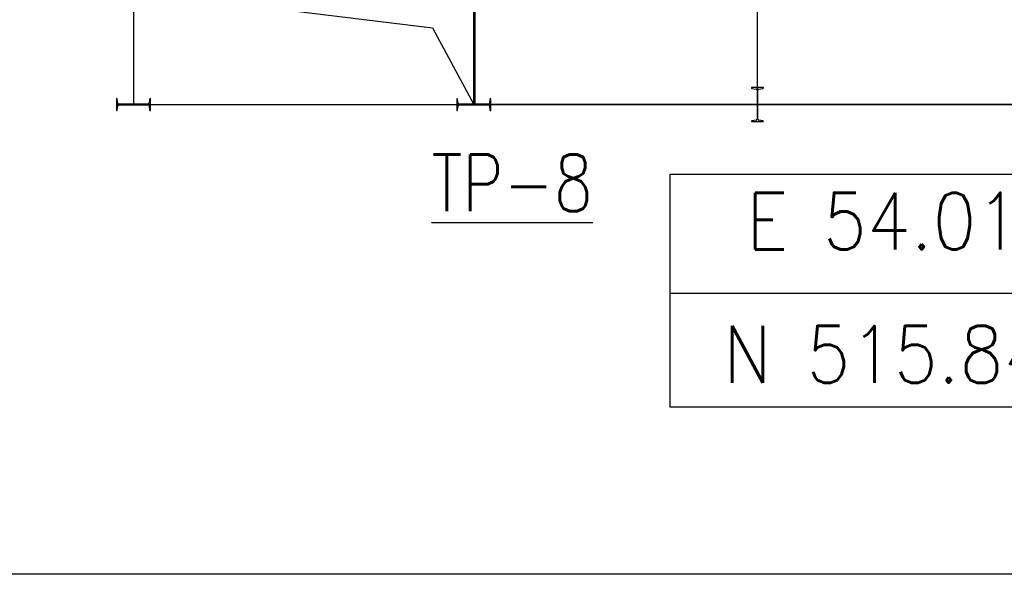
# Model space of a CAD drawing. Header units: inches. Extents: x -204116 to 930598, y -391373 to 256461.
# Tile 43 of 225: x -20683 to -3326, y 24836 to 34609. Entities that reach past the tile are written whole.
import ezdxf
from ezdxf.enums import TextEntityAlignment as Align

# ---------------------------------------------------------------- set-up
doc = ezdxf.new("R2010")
doc.units = ezdxf.units.IN
doc.header["$LTSCALE"] = 10
doc.header["$MEASUREMENT"] = 0
doc.layers.add('TEXT', color=3, linetype='Continuous', lineweight=25)
doc.styles.add('MIC', font='romans.shx', dxfattribs={"width": 0.8})
doc.styles.add('S3', font='romans.shx', dxfattribs={"width": 0.8})
doc.linetypes.add('FENCELINE1', pattern='A,0.25,-0.1,[133,ltypeshp.shx,S=0.1,R=0,X=-0.1,Y=0],-0.1,1', length=1.45)

msp = doc.modelspace()

# ---------------------------------------------------------------- linework, layer by layer
at = {"color": 250}
for p, q in [((-18677.6, 46583.4), (-18677.7, 33106.9)), ((-7677.7, 33112.7), (-7677.6, 46583.2)), ((-12677.7, 33112.8), (-12677.6, 46086.1)), ((-12677.7, 33112.8), (-12677.7, 35112.8)), ((-18977.7, 33112.9), (12822.3, 33112.5)), ((11322.3, 33112.5), (-12677.7, 33112.8))]:
    msp.add_line(p, q, dxfattribs=at)
at = {"color": 250, "ltscale": 25}
for p, q in [((-18677.7, 35112.9), (-13406, 34463.2, 6)), ((-13406, 34463.2, 6), (-12677.7, 33112.8))]:
    msp.add_line(p, q, dxfattribs=at)
at = {"color": 250, "linetype": 'FENCELINE1', "ltscale": 100}
msp.add_line((-12652.7, 33112.8), (-12652.7, 35112.8), dxfattribs=at)
at = {"color": 250, "ltscale": 0.05}
for p, q in [((-7572.7, 33412.7), (-7782.7, 33412.7)), ((-7782.7, 33412.7), (-7782.7, 33408.1)), ((-7774.1, 33398.2), (-7700.9, 33387.9)), ((-7683.7, 33368.1), (-7683.7, 32857.4)), ((-7671.7, 32857.4), (-7671.7, 33368.1)), ((-7654.5, 33387.9), (-7581.3, 33398.2)), ((-7572.7, 33408.1), (-7572.7, 33412.7)), ((-18973.1, 33217.9), (-18977.7, 33217.9)), ((-18977.7, 33217.9), (-18977.7, 33007.9)), ((-18952.9, 33136.1), (-18963.2, 33209.3)), ((-18392.3, 33209.3), (-18402.6, 33136.1)), ((-18377.7, 33217.9), (-18382.4, 33217.9)), ((-18377.7, 33007.9), (-18377.7, 33217.9)), ((-12973.1, 33217.8), (-12977.7, 33217.8)), ((-12977.7, 33217.8), (-12977.7, 33007.8)), ((-12952.9, 33136), (-12963.2, 33209.2)), ((-12392.3, 33209.2), (-12402.6, 33136)), ((-12377.7, 33217.8), (-12382.4, 33217.8)), ((-12377.7, 33007.8), (-12377.7, 33217.8)), ((-18977.7, 33007.9), (-18973.1, 33007.9)), ((-18963.2, 33016.5), (-18952.9, 33089.6)), ((-18422.4, 33118.9), (-18933.1, 33118.9)), ((-18933.1, 33106.9), (-18422.4, 33106.9)), ((-18402.6, 33089.6), (-18392.3, 33016.5)), ((-18382.4, 33007.9), (-18377.7, 33007.9)), ((-12977.7, 33007.8), (-12973.1, 33007.8)), ((-12963.2, 33016.4), (-12952.9, 33089.6)), ((-12422.4, 33118.8), (-12933.1, 33118.8)), ((-12933.1, 33106.8), (-12422.4, 33106.8)), ((-12402.6, 33089.6), (-12392.3, 33016.4)), ((-12382.4, 33007.8), (-12377.7, 33007.8)), ((-7782.7, 32817.4), (-7782.7, 32812.7)), ((-7782.7, 32812.7), (-7572.7, 32812.7)), ((-7700.9, 32837.6), (-7774.1, 32827.3)), ((-7581.3, 32827.3), (-7654.5, 32837.6)), ((-7572.7, 32812.7), (-7572.7, 32817.4))]:
    msp.add_line(p, q, dxfattribs=at)
at = {"color": 0}
msp.add_line((-9216.7, 29791.4, 72295144.1), (-231.3, 29791.4, 72295144.1), dxfattribs=at)
msp.add_lwpolyline([(-204115.6, 50727.7), (15569.3, 50727.7), (15569.3, 24836.1), (-204115.6, 24836.1)], close=True)
at = {"color": 0, "elevation": 72295144.1}
msp.add_lwpolyline([(-9216.7, 31885.1), (-231.3, 31885.1), (-231.3, 27783.8), (-9216.7, 27783.8)], close=True, dxfattribs=at)
at = {"color": 250, "ltscale": 0.05}
for centre, radius, start, end in [((-7772.7, 33408.1), 10, 179.99936, 261.99936), ((-7703.7, 33368.1), 20, 359.99936, 81.99936), ((-7651.7, 33368.1), 20, 97.99936, 179.99936), ((-7582.7, 33408.1), 10, 277.99936, 359.99936), ((-18973.1, 33207.9), 10, 7.99936, 89.99936), ((-18382.4, 33207.9), 10, 89.99936, 171.99936), ((-12973.1, 33207.8), 10, 7.99936, 89.99936), ((-12382.4, 33207.8), 10, 89.99936, 171.99936), ((-18973.1, 33017.9), 10, 269.99936, 351.99936), ((-18933.1, 33138.9), 20, 187.99936, 269.99936), ((-18933.1, 33086.9), 20, 89.99936, 171.99936), ((-18422.4, 33138.9), 20, 269.99936, 351.99936), ((-18422.4, 33086.9), 20, 7.99936, 89.99936), ((-18382.4, 33017.9), 10, 187.99936, 269.99936), ((-12973.1, 33017.8), 10, 269.99936, 351.99936), ((-12933.1, 33138.8), 20, 187.99936, 269.99936), ((-12933.1, 33086.8), 20, 89.99936, 171.99936), ((-12422.4, 33138.8), 20, 269.99936, 351.99936), ((-12422.4, 33086.8), 20, 7.99936, 89.99936), ((-12382.4, 33017.8), 10, 187.99936, 269.99936), ((-7772.7, 32817.4), 10, 97.99936, 179.99936), ((-7703.7, 32857.4), 20, 277.99936, 359.99936), ((-7651.7, 32857.4), 20, 179.99936, 261.99936), ((-7582.7, 32817.4), 10, 359.99936, 81.99936)]:
    msp.add_arc(centre, radius, start, end, dxfattribs=at)

# ---------------------------------------------------------------- texts
at = {"style": 'MIC', "width": 0.8}
msp.add_text('%%UTP-8', height=1000, dxfattribs=at).set_placement((-13425.2, 30934.6, -4480163), align=Align.BOTTOM_LEFT)
at = {"layer": 'TEXT', "style": 'S3', "width": 0.9}
for s, p in [('E 54.0193', (-4688, 31060.4, 72295144.1)), ('N 515.8411', (-4652, 28711.9, 72295144.1))]:
    msp.add_text(s, height=1000, rotation=360, dxfattribs=at).set_placement(p, align=Align.MIDDLE_CENTER)

doc.saveas('drawing.dxf')
